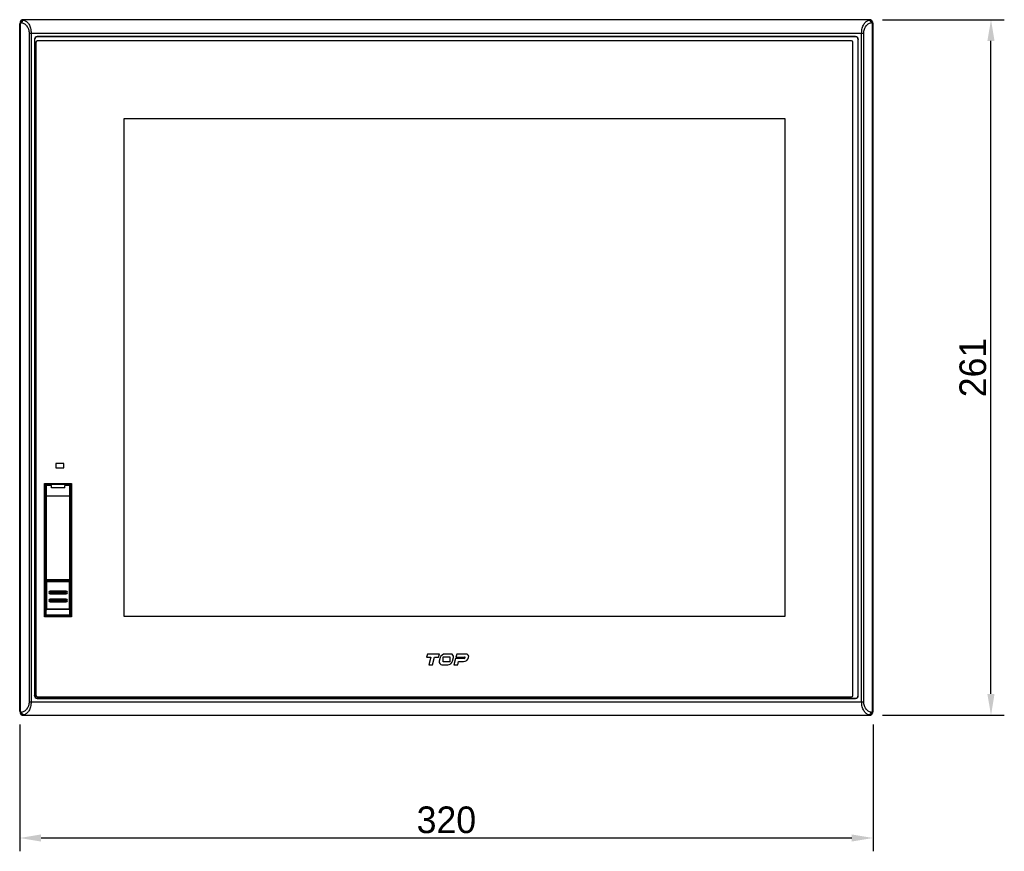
# Model space of a CAD drawing. Header units: millimetres. Extents: x 0 to 1189, y 0 to 841.
# Tile 6 of 17: x 232 to 601, y 342 to 654. Entities that reach past the tile are written whole.
import ezdxf

# ---------------------------------------------------------------- set-up
doc = ezdxf.new("R2010")
doc.units = ezdxf.units.MM
doc.header["$LTSCALE"] = 65.395
doc.header["$PDMODE"] = 3
doc.header["$PDSIZE"] = 0.01
doc.layers.get('0').update_dxf_attribs({"linetype": 'CONTINUOUS'})
doc.layers.get('Defpoints').update_dxf_attribs({"linetype": 'CONTINUOUS'})
for name, color, linetype in [('FRONT_CASE-RX12-SHAPE', 7, 'CONTINUOUS'), ('FRONT_SHEET-RX12-SHAPE', 7, 'CONTINUOUS'), ('FRONT_USB_COVER-SHAPE', 7, 'CONTINUOUS'), ('USB_COVER_LOCK-RX-SHAPE', 7, 'CONTINUOUS'), ('USB_COVER_LOCK_GUIDE-RX-SHAPE', 7, 'CONTINUOUS')]:
    doc.layers.add(name, color=color, linetype=linetype)
doc.styles.get("Standard").update_dxf_attribs({"font": 'gothic.ttf'})
doc.dimstyles.new('WALL', dxfattribs={"dimtxt": 10, "dimasz": 8, "dimexe": 5, "dimexo": 5, "dimgap": 1.5, "dimtad": 1, "dimtoh": 1, "dimdsep": 46, "dimtxsty": 'STANDARD', "dimcen": 0, "dimadec": 0, "dimazin": 0, "dimtp": 0.001, "dimtm": 0.001, "dimtfac": 1, "dimtofl": 0, "dimtmove": 0, "dimatfit": 3, "dimfxl": 1, "dimtolj": 1, "dimarcsym": 0})

# ---------------------------------------------------------------- blocks, each defined once
blk = doc.blocks.new('*D101')
at = {"color": 0, "lineweight": -2}
for p, q in [((232.01, 389.42), (232.01, 341.89)), ((552.01, 389.42), (552.01, 341.89)), ((544.01, 346.89), (240.01, 346.89))]:
    blk.add_line(p, q, dxfattribs=at)
at = {"color": 0}
for points in [[(240.01, 348.23), (240.01, 345.56), (232.01, 346.89)], [(544.01, 348.23), (544.01, 345.56), (552.01, 346.89)]]:
    blk.add_solid(points, dxfattribs=at)
at = {"layer": 'Defpoints', "color": 0}
for p in [(232.01, 394.42), (552.01, 394.42), (232.01, 346.89)]:
    blk.add_point(p, dxfattribs=at)
at = {"color": 0, "insert": (392.01, 353.65), "char_height": 10, "attachment_point": 5}
blk.add_mtext('\\A1;320', dxfattribs=at)
blk = doc.blocks.new('*D102')
at = {"color": 0, "lineweight": -2}
for p, q in [((555.51, 653.92), (601.22, 653.92)), ((596.22, 400.92), (596.22, 645.92)), ((555.51, 392.92), (601.22, 392.92))]:
    blk.add_line(p, q, dxfattribs=at)
at = {"color": 0}
for points in [[(594.88, 645.92), (597.55, 645.92), (596.22, 653.92)], [(594.88, 400.92), (597.55, 400.92), (596.22, 392.92)]]:
    blk.add_solid(points, dxfattribs=at)
at = {"layer": 'Defpoints', "color": 0}
for p in [(550.51, 653.92), (596.22, 653.92), (550.51, 392.92)]:
    blk.add_point(p, dxfattribs=at)
at = {"color": 0, "insert": (589.47, 523.42), "char_height": 10, "attachment_point": 5, "rotation": 90}
blk.add_mtext('\\A1;261', dxfattribs=at)

msp = doc.modelspace()

# ---------------------------------------------------------------- linework, layer by layer
at = {"layer": 'FRONT_CASE-RX12-SHAPE', "color": 7, "linetype": 'Continuous'}
for p, q in [((233.574, 653.853), (233.508, 653.919)), ((550.512, 653.919), (233.508, 653.919)), ((550.446, 653.853), (233.574, 653.853)), ((550.512, 653.919), (550.446, 653.853)), ((232.01, 652.421), (232.01, 394.417)), ((232.072, 652.359), (232.01, 652.421)), ((232.072, 394.478), (232.072, 652.359)), ((232.072, 652.359), (232.301, 652.359)), ((232.301, 394.478), (232.301, 652.359)), ((551.948, 652.359), (551.719, 652.359)), ((551.719, 652.359), (551.719, 394.478)), ((552.01, 652.421), (551.948, 652.359)), ((551.948, 652.359), (551.948, 394.478)), ((552.01, 394.417), (552.01, 652.421)), ((235.525, 648.859), (235.525, 397.978)), ((235.525, 648.859), (548.495, 648.859)), ((236.294, 648.859), (236.294, 397.978)), ((237.557, 646.575), (237.557, 400.262)), ((237.557, 646.575), (237.61, 646.522)), ((237.61, 646.522), (237.61, 400.315)), ((238.554, 647.571), (238.606, 647.519)), ((545.466, 647.571), (238.554, 647.571)), ((545.414, 647.519), (238.606, 647.519)), ((545.466, 647.571), (545.414, 647.519)), ((546.462, 646.575), (546.41, 646.522)), ((546.41, 400.315), (546.41, 646.522)), ((546.462, 400.262), (546.462, 646.575)), ((547.726, 397.978), (547.726, 648.859)), ((548.495, 397.978), (548.495, 648.859)), ((241.54, 479.289), (241.54, 430.327)), ((241.54, 479.289), (241.611, 479.218)), ((241.94, 479.689), (242.011, 479.618)), ((241.94, 479.689), (250.88, 479.689)), ((242.011, 479.618), (250.809, 479.618)), ((250.809, 479.618), (250.88, 479.689)), ((251.209, 479.218), (251.28, 479.289)), ((251.28, 479.289), (251.28, 430.327)), ((241.603, 470.144), (241.603, 450.832)), ((241.603, 470.144), (241.81, 470.144)), ((251.217, 470.144), (251.01, 470.144)), ((251.217, 450.832), (251.217, 470.144)), ((241.603, 450.832), (241.81, 450.832)), ((251.217, 450.832), (251.01, 450.832)), ((241.619, 449.932), (241.729, 449.822)), ((241.729, 449.822), (241.729, 430.515)), ((241.729, 449.822), (241.76, 449.822)), ((251.091, 449.822), (251.06, 449.822)), ((251.091, 449.822), (251.201, 449.932)), ((251.091, 430.515), (251.091, 449.822)), ((241.729, 430.515), (241.54, 430.327)), ((241.789, 430.515), (241.729, 430.515)), ((241.929, 430.315), (241.74, 430.127)), ((241.74, 430.127), (251.08, 430.127)), ((241.925, 430.315), (241.929, 430.315)), ((241.929, 430.423), (241.929, 430.315)), ((250.891, 430.315), (241.929, 430.315)), ((250.891, 430.423), (250.891, 430.315)), ((251.08, 430.127), (250.891, 430.315)), ((250.895, 430.315), (250.891, 430.315)), ((251.091, 430.515), (251.031, 430.515)), ((251.28, 430.327), (251.091, 430.515)), ((237.557, 400.262), (237.61, 400.315)), ((238.554, 399.266), (238.606, 399.319)), ((238.554, 399.266), (545.466, 399.266)), ((238.606, 399.319), (545.414, 399.319)), ((545.466, 399.266), (545.414, 399.319)), ((546.462, 400.262), (546.41, 400.315)), ((235.525, 397.978), (548.495, 397.978)), ((232.01, 394.417), (232.072, 394.478)), ((232.072, 394.478), (232.301, 394.478)), ((233.508, 392.919), (233.574, 392.985)), ((233.508, 392.919), (550.512, 392.919)), ((233.574, 392.985), (550.446, 392.985)), ((550.446, 392.985), (550.512, 392.919)), ((551.948, 394.478), (551.719, 394.478)), ((551.948, 394.478), (552.01, 394.417))]:
    msp.add_line(p, q, dxfattribs=at)
for centre, radius, start, end in [((233.579, 652.35), 1.503, 90.18621, 148.02536), ((550.441, 652.35), 1.503, 31.97464, 89.81379), ((233.522, 652.358), 1.451, 147.10777, 179.94168), ((550.498, 652.358), 1.451, 0.05838, 32.89218), ((242.011, 479.218), 0.4, 90.02748, 179.97252), ((250.808, 479.218), 0.4, 0.02748, 89.97252), ((242.016, 471.04), 0.398, 180.16633, 238.81083), ((250.804, 471.04), 0.398, 301.18917, 359.83367), ((287.913, 450.826), 46.31, 179.99253, 180.59277), ((208.715, 450.807), 42.502, 359.38146, 0.03439), ((242.019, 449.932), 0.4, 121.54371, 179.97966), ((242.132, 449.822), 0.403, 160.50988, 179.92177), ((250.801, 449.932), 0.4, 0.02034, 58.45629), ((250.689, 449.822), 0.402, 0.04939, 16.31533), ((241.929, 430.515), 0.2, 180.05037, 211.35082), ((241.928, 430.515), 0.199, 211.35062, 215.87052), ((241.93, 430.516), 0.202, 215.92953, 233.81885), ((241.929, 430.517), 0.201, 260.95131, 264.92028), ((241.929, 430.514), 0.199, 264.91854, 268.96261), ((250.891, 430.514), 0.199, 271.03755, 275.09053), ((250.891, 430.517), 0.201, 275.08878, 279.06626), ((250.89, 430.516), 0.202, 306.2307, 324.23552), ((250.892, 430.515), 0.199, 324.29564, 328.81016), ((250.891, 430.515), 0.2, 328.80998, 359.94992), ((233.522, 394.48), 1.451, 180.05838, 212.89218), ((233.579, 394.488), 1.503, 211.97464, 269.81379), ((550.441, 394.488), 1.503, 270.18621, 328.02536), ((550.498, 394.48), 1.451, 327.10777, 359.94168)]:
    msp.add_arc(centre, radius, start, end, dxfattribs=at)
for centre, major_axis, ratio, start_param, end_param in [((233.512, 652.417), (-1.064, 1.064), 0.9972647, -0.7840286, 0.7840286), ((550.508, 652.417), (1.064, 1.064), 0.9972647, -0.7840286, 0.7840286), ((238.561, 646.567), (-0.712, 0.712), 0.9924325, -0.7816001, 0.7816001), ((238.614, 646.515), (0.712, -0.712), 0.9924325, 2.3599926, 3.9231927), ((545.406, 646.515), (-0.712, -0.712), 0.9924325, 2.3599926, 3.9231927), ((545.459, 646.567), (0.712, 0.712), 0.9924325, -0.7816001, 0.7816001), ((241.94, 479.289), (0.283, -0.283), 0.9996955, 2.3563468, 3.9268385), ((250.88, 479.289), (0.283, 0.283), 0.9996955, -0.7852459, 0.7852459), ((241.74, 430.327), (-0.141, -0.141), 0.9996955, -0.7852459, 0.7852459), ((251.08, 430.327), (-0.141, 0.141), 0.9996955, -3.9268385, -2.3563468), ((238.561, 400.27), (0.712, 0.712), 0.9924325, -3.9231927, -2.3599926), ((238.614, 400.322), (0.712, 0.712), 0.9924325, 2.3599926, 3.9231927), ((545.406, 400.322), (-0.712, 0.712), 0.9924325, 2.3599926, 3.9231927), ((545.459, 400.27), (-0.712, 0.712), 0.9924325, -3.9231927, -2.3599926), ((233.512, 394.421), (1.064, 1.064), 0.9972647, -3.9256213, -2.357564), ((550.508, 394.421), (1.064, -1.064), 0.9972647, -0.7840286, 0.7840286)]:
    msp.add_ellipse(centre, major_axis=major_axis, ratio=ratio, start_param=start_param, end_param=end_param, dxfattribs=at)
for points, knots in [([(232.304, 653.146), (232.443, 653.358), (232.838, 653.709), (233.356, 653.792), (233.599, 653.769)], [0, 0, 0, 0, 0.5101013, 1, 1, 1, 1]), ([(233.599, 653.769), (233.502, 653.754), (233.305, 653.673), (233.067, 653.446), (232.897, 653.14), (232.842, 652.906), (232.83, 652.787)], [0, 0, 0, 0, 0.221415, 0.465601, 0.7290286, 1, 1, 1, 1]), ([(233.599, 653.769), (233.596, 653.787), (233.589, 653.815), (233.58, 653.844), (233.574, 653.853)], [0, 0, 0, 0, 0.628947, 1, 1, 1, 1]), ([(233.599, 653.769), (233.962, 653.663), (234.703, 653.234), (235.563, 652.139), (236.155, 650.629), (236.294, 649.47), (236.294, 648.859)], [0, 0, 0, 0, 0.1906026, 0.4179843, 0.6914852, 1, 1, 1, 1]), ([(547.726, 648.859), (547.726, 649.47), (547.865, 650.629), (548.457, 652.139), (549.317, 653.234), (550.058, 653.663), (550.421, 653.769)], [0, 0, 0, 0, 0.3084941, 0.582005, 0.8093958, 1, 1, 1, 1]), ([(550.446, 653.853), (550.44, 653.844), (550.431, 653.815), (550.424, 653.787), (550.421, 653.769)], [0, 0, 0, 0, 0.3710426, 1, 1, 1, 1]), ([(550.421, 653.769), (550.663, 653.792), (551.182, 653.709), (551.577, 653.358), (551.716, 653.146)], [0, 0, 0, 0, 0.4898629, 1, 1, 1, 1]), ([(550.421, 653.769), (550.518, 653.754), (550.715, 653.673), (550.953, 653.446), (551.123, 653.14), (551.178, 652.906), (551.19, 652.787)], [0, 0, 0, 0, 0.221415, 0.4656012, 0.7290287, 1, 1, 1, 1]), ([(232.304, 653.146), (232.269, 653.073), (232.255, 652.877), (232.33, 652.706), (232.382, 652.618)], [0, 0, 0, 0, 0.4426854, 1, 1, 1, 1]), ([(232.301, 652.359), (232.301, 652.384), (232.308, 652.475), (232.344, 652.563), (232.382, 652.618)], [0, 0, 0, 0, 0.2690725, 1, 1, 1, 1]), ([(232.382, 652.618), (232.432, 652.691), (232.576, 652.802), (232.753, 652.805), (232.83, 652.787)], [0, 0, 0, 0, 0.5285193, 1, 1, 1, 1]), ([(232.83, 652.787), (233.171, 652.708), (233.866, 652.401), (234.742, 651.558), (235.372, 650.336), (235.525, 649.367), (235.525, 648.859)], [0, 0, 0, 0, 0.2054631, 0.4354204, 0.701517, 1, 1, 1, 1]), ([(548.495, 648.859), (548.495, 649.367), (548.648, 650.336), (549.278, 651.558), (550.154, 652.401), (550.849, 652.708), (551.19, 652.787)], [0, 0, 0, 0, 0.298461, 0.564569, 0.794535, 1, 1, 1, 1]), ([(551.19, 652.787), (551.267, 652.805), (551.444, 652.802), (551.588, 652.691), (551.638, 652.618)], [0, 0, 0, 0, 0.4714762, 1, 1, 1, 1]), ([(551.716, 653.146), (551.751, 653.073), (551.765, 652.877), (551.69, 652.706), (551.638, 652.618)], [0, 0, 0, 0, 0.442688, 1, 1, 1, 1]), ([(551.638, 652.618), (551.65, 652.601), (551.697, 652.523), (551.719, 652.429), (551.719, 652.359)], [0, 0, 0, 0, 0.2305472, 1, 1, 1, 1]), ([(241.611, 479.218), (241.617, 479.212), (241.618, 479.179), (241.628, 479.121), (241.632, 479.022), (241.639, 478.891), (241.644, 478.726), (241.65, 478.528), (241.655, 478.3), (241.662, 477.941), (241.67, 477.434), (241.676, 476.768), (241.68, 476.044), (241.683, 475.036), (241.68, 474.038), (241.673, 473.086), (241.665, 472.464), (241.656, 471.936), (241.646, 471.521), (241.633, 471.236), (241.626, 471.089), (241.617, 471.039)], [0, 0, 0, 0, 0.00317, 0.0107169, 0.0226224, 0.0387906, 0.0590789, 0.0833099, 0.1112679, 0.1427036, 0.2148627, 0.2972201, 0.3868442, 0.4805439, 0.6667942, 0.7527119, 0.8296755, 0.8949463, 0.946205, 0.9816352, 1, 1, 1, 1]), ([(242.011, 479.618), (242.014, 479.615), (242.016, 479.601), (242.021, 479.575), (242.024, 479.534), (242.03, 479.45), (242.036, 479.311), (242.041, 479.19), (242.043, 479.12)], [0, 0, 0, 0, 0.0251123, 0.0788625, 0.1616103, 0.2732163, 0.5815464, 1, 1, 1, 1]), ([(250.777, 479.121), (250.779, 479.19), (250.784, 479.311), (250.79, 479.45), (250.796, 479.534), (250.799, 479.575), (250.804, 479.601), (250.806, 479.615), (250.809, 479.618)], [0, 0, 0, 0, 0.4184412, 0.726768, 0.8383807, 0.9211294, 0.974883, 1, 1, 1, 1]), ([(251.203, 471.039), (251.194, 471.089), (251.187, 471.236), (251.174, 471.521), (251.164, 471.936), (251.155, 472.463), (251.147, 473.086), (251.14, 474.038), (251.137, 475.036), (251.14, 476.044), (251.144, 476.768), (251.15, 477.434), (251.158, 477.941), (251.165, 478.3), (251.17, 478.528), (251.176, 478.726), (251.181, 478.891), (251.188, 479.022), (251.192, 479.121), (251.202, 479.179), (251.202, 479.212), (251.209, 479.218)], [0, 0, 0, 0, 0.018363, 0.0537898, 0.1050462, 0.1703154, 0.2472779, 0.3331945, 0.5194441, 0.6131441, 0.702769, 0.7851276, 0.8572881, 0.8887248, 0.9166835, 0.9409156, 0.9612051, 0.9773745, 0.9892818, 0.9968295, 1, 1, 1, 1]), ([(241.617, 471.039), (241.612, 471.009), (241.612, 470.911), (241.605, 470.721), (241.604, 470.453), (241.603, 470.252), (241.603, 470.144)], [0, 0, 0, 0, 0.1030943, 0.3259016, 0.6387577, 1, 1, 1, 1]), ([(251.217, 470.144), (251.217, 470.252), (251.216, 470.453), (251.215, 470.721), (251.208, 470.911), (251.208, 471.009), (251.203, 471.039)], [0, 0, 0, 0, 0.3611446, 0.6740149, 0.8968664, 1, 1, 1, 1]), ([(241.606, 450.347), (241.606, 450.29), (241.607, 450.21), (241.609, 450.11), (241.611, 450.05), (241.613, 450.003), (241.614, 449.967), (241.617, 449.946), (241.616, 449.934), (241.619, 449.932)], [0, 0, 0, 0, 0.4095492, 0.5800237, 0.7241023, 0.8396005, 0.9248183, 0.9784568, 1, 1, 1, 1]), ([(251.201, 449.932), (251.204, 449.934), (251.203, 449.946), (251.206, 449.967), (251.207, 450.003), (251.209, 450.051), (251.211, 450.11), (251.213, 450.211), (251.214, 450.291), (251.214, 450.348)], [0, 0, 0, 0, 0.0215353, 0.0751735, 0.1603827, 0.2758907, 0.4199749, 0.5904593, 1, 1, 1, 1]), ([(235.525, 397.978), (235.525, 397.47), (235.372, 396.501), (234.742, 395.279), (233.866, 394.436), (233.171, 394.13), (232.83, 394.051)], [0, 0, 0, 0, 0.298461, 0.564569, 0.794535, 1, 1, 1, 1]), ([(236.294, 397.978), (236.294, 397.367), (236.155, 396.209), (235.563, 394.699), (234.703, 393.604), (233.962, 393.174), (233.599, 393.069)], [0, 0, 0, 0, 0.3084941, 0.582005, 0.8093958, 1, 1, 1, 1]), ([(550.421, 393.069), (550.058, 393.174), (549.317, 393.604), (548.457, 394.699), (547.865, 396.209), (547.726, 397.367), (547.726, 397.978)], [0, 0, 0, 0, 0.1906026, 0.4179843, 0.6914852, 1, 1, 1, 1]), ([(551.19, 394.051), (550.849, 394.13), (550.154, 394.436), (549.278, 395.279), (548.648, 396.501), (548.495, 397.47), (548.495, 397.978)], [0, 0, 0, 0, 0.2054631, 0.4354204, 0.701517, 1, 1, 1, 1]), ([(232.304, 393.692), (232.269, 393.765), (232.255, 393.96), (232.33, 394.131), (232.382, 394.219)], [0, 0, 0, 0, 0.442688, 1, 1, 1, 1]), ([(232.382, 394.219), (232.37, 394.236), (232.323, 394.315), (232.301, 394.408), (232.301, 394.478)], [0, 0, 0, 0, 0.2305472, 1, 1, 1, 1]), ([(233.599, 393.069), (233.356, 393.046), (232.838, 393.128), (232.443, 393.479), (232.304, 393.692)], [0, 0, 0, 0, 0.4898629, 1, 1, 1, 1]), ([(232.83, 394.051), (232.753, 394.033), (232.576, 394.035), (232.432, 394.146), (232.382, 394.219)], [0, 0, 0, 0, 0.4714762, 1, 1, 1, 1]), ([(233.599, 393.069), (233.502, 393.084), (233.305, 393.164), (233.067, 393.391), (232.897, 393.697), (232.842, 393.931), (232.83, 394.051)], [0, 0, 0, 0, 0.221415, 0.4656012, 0.7290287, 1, 1, 1, 1]), ([(233.574, 392.985), (233.58, 392.994), (233.589, 393.022), (233.596, 393.051), (233.599, 393.069)], [0, 0, 0, 0, 0.3710426, 1, 1, 1, 1]), ([(550.421, 393.069), (550.518, 393.084), (550.715, 393.164), (550.953, 393.391), (551.123, 393.697), (551.178, 393.931), (551.19, 394.051)], [0, 0, 0, 0, 0.221415, 0.465601, 0.7290286, 1, 1, 1, 1]), ([(551.716, 393.692), (551.577, 393.479), (551.182, 393.128), (550.663, 393.046), (550.421, 393.069)], [0, 0, 0, 0, 0.5101013, 1, 1, 1, 1]), ([(550.421, 393.069), (550.424, 393.051), (550.431, 393.022), (550.44, 392.994), (550.446, 392.985)], [0, 0, 0, 0, 0.628947, 1, 1, 1, 1]), ([(551.638, 394.219), (551.588, 394.146), (551.444, 394.035), (551.267, 394.033), (551.19, 394.051)], [0, 0, 0, 0, 0.5285193, 1, 1, 1, 1]), ([(551.719, 394.478), (551.719, 394.454), (551.712, 394.362), (551.676, 394.274), (551.638, 394.219)], [0, 0, 0, 0, 0.2690725, 1, 1, 1, 1]), ([(551.716, 393.692), (551.751, 393.765), (551.765, 393.96), (551.69, 394.131), (551.638, 394.219)], [0, 0, 0, 0, 0.4426854, 1, 1, 1, 1])]:
    msp.add_open_spline(points, degree=3, knots=knots, dxfattribs=at)
for points in [[(241.811, 430.354), (241.836, 430.335), (241.867, 430.323), (241.897, 430.318)], [(251.009, 430.354), (250.984, 430.335), (250.954, 430.323), (250.923, 430.318)]]:
    msp.add_open_spline(points, degree=3, dxfattribs=at)
at = {"layer": 'FRONT_SHEET-RX12-SHAPE', "color": 7, "linetype": 'Continuous'}
for p, q in [((238.11, 645.519), (238.11, 400.319)), ((543.91, 646.019), (238.61, 646.019)), ((544.41, 400.319), (544.41, 645.519)), ((271.01, 616.719), (271.01, 430.119)), ((519.01, 616.719), (271.01, 616.719)), ((519.01, 430.119), (519.01, 616.719)), ((245.51, 487.419), (245.51, 485.819)), ((248.51, 487.419), (245.51, 487.419)), ((248.51, 485.819), (248.51, 487.419)), ((245.51, 485.819), (248.51, 485.819)), ((241.34, 429.927), (241.34, 479.889)), ((241.34, 479.889), (251.48, 479.889)), ((251.48, 479.889), (251.48, 429.927)), ((251.48, 429.927), (241.34, 429.927)), ((271.01, 430.119), (519.01, 430.119)), ((384.9, 415.919), (384.587, 414.749)), ((384.587, 414.749), (386.14, 414.749)), ((389.409, 415.919), (384.9, 415.919)), ((386.14, 414.749), (385.382, 411.919)), ((386.795, 411.919), (387.553, 414.749)), ((387.553, 414.749), (389.096, 414.749)), ((389.096, 414.749), (389.409, 415.919)), ((389.73, 414.555), (389.361, 413.177)), ((390.778, 414.889), (393.242, 414.889)), ((390.778, 412.948), (390.778, 414.889)), ((393.693, 415.919), (391.507, 415.919)), ((393.242, 414.889), (393.242, 412.948)), ((394.291, 413.283), (394.659, 414.66)), ((395.465, 414.242), (394.843, 411.919)), ((398.706, 414.242), (395.465, 414.242)), ((395.914, 415.919), (395.611, 414.789)), ((395.611, 414.789), (398.849, 414.789)), ((399.357, 415.919), (395.914, 415.919)), ((385.382, 411.919), (386.795, 411.919)), ((390.327, 411.919), (392.513, 411.919)), ((393.242, 412.948), (390.778, 412.948)), ((394.843, 411.919), (396.256, 411.919)), ((396.256, 411.919), (396.578, 413.12)), ((396.578, 413.12), (398.408, 413.12)), ((238.61, 399.819), (543.91, 399.819))]:
    msp.add_line(p, q, dxfattribs=at)
for centre, radius, start, end in [((238.61, 645.519), 0.5, 90, 180), ((543.91, 645.519), 0.5, 0, 90), ((391.507, 414.079), 1.84, 90, 165.00945), ((393.693, 414.919), 1, 345.00945, 90), ((398.408, 415.147), 2.026, 270, 344.2695), ((398.706, 414.587), 0.345, 270, 0), ((398.849, 414.587), 0.202, 0, 90), ((399.357, 414.879), 1.04, 344.2695, 90), ((390.327, 412.919), 1, 165.00945, 270), ((392.513, 413.759), 1.84, 270, 345.00945), ((238.61, 400.319), 0.5, 180, 270), ((543.91, 400.319), 0.5, 270, 0)]:
    msp.add_arc(centre, radius, start, end, dxfattribs=at)
at = {"layer": 'FRONT_USB_COVER-SHAPE', "color": 7, "linetype": 'Continuous'}
for p, q in [((241.81, 443.819), (241.81, 478.919)), ((242.01, 443.619), (242.01, 479.119)), ((243.91, 479.119), (242.01, 479.119)), ((243.91, 478.255), (243.91, 479.119)), ((248.91, 478.255), (243.91, 478.255)), ((248.91, 478.255), (248.91, 479.119)), ((250.81, 479.119), (248.91, 479.119)), ((250.81, 443.619), (250.81, 479.119)), ((251.01, 478.919), (251.01, 443.819)), ((251.01, 475.119), (241.81, 475.119)), ((241.81, 443.819), (251.01, 443.819)), ((250.81, 443.619), (242.01, 443.619))]:
    msp.add_line(p, q, dxfattribs=at)
for centre, start, end in [((242.01, 478.919), 90, 180), ((250.81, 478.919), 0, 90), ((242.01, 443.819), 180, 270), ((250.81, 443.819), 270, 0)]:
    msp.add_arc(centre, 0.2, start, end, dxfattribs=at)
at = {"layer": 'USB_COVER_LOCK-RX-SHAPE', "color": 7, "linetype": 'Continuous'}
for p, q in [((241.844, 435.865), (241.844, 443.119)), ((241.844, 443.119), (241.875, 443.087)), ((241.875, 432.927), (241.875, 443.087)), ((241.875, 443.087), (250.944, 443.087)), ((242.144, 443.419), (242.175, 443.387)), ((242.144, 443.419), (243.41, 443.419)), ((242.175, 432.627), (242.175, 443.387)), ((242.175, 443.387), (250.645, 443.387)), ((243.483, 443.619), (243.402, 443.396)), ((249.337, 443.619), (249.418, 443.396)), ((250.676, 443.419), (249.41, 443.419)), ((250.645, 443.387), (250.676, 443.419)), ((250.645, 432.627), (250.645, 443.387)), ((250.944, 443.087), (250.976, 443.119)), ((250.944, 443.087), (250.944, 432.927)), ((250.976, 435.865), (250.976, 443.119)), ((243.41, 439.312), (243.41, 439.519)), ((249.41, 439.519), (243.41, 439.519)), ((243.41, 439.511), (249.41, 439.511)), ((249.41, 439.312), (249.41, 439.519)), ((241.867, 435.819), (241.844, 435.865)), ((243.41, 439.312), (249.41, 439.312)), ((243.41, 438.519), (243.41, 438.726)), ((249.41, 438.726), (243.41, 438.726)), ((249.41, 438.526), (243.41, 438.526)), ((243.41, 438.519), (249.41, 438.519)), ((243.41, 436.519), (243.41, 436.312)), ((249.41, 436.519), (243.41, 436.519)), ((243.41, 436.511), (249.41, 436.511)), ((243.41, 436.312), (249.41, 436.312)), ((243.41, 435.519), (243.41, 435.726)), ((249.41, 435.726), (243.41, 435.726)), ((249.41, 438.519), (249.41, 438.726)), ((249.41, 436.312), (249.41, 436.519)), ((249.41, 435.519), (249.41, 435.726)), ((250.953, 435.819), (250.976, 435.865)), ((241.875, 432.927), (250.944, 432.927)), ((250.645, 432.627), (242.175, 432.627)), ((249.41, 435.526), (243.41, 435.526)), ((243.41, 435.519), (249.41, 435.519))]:
    msp.add_line(p, q, dxfattribs=at)
for centre, radius, start, end in [((242.175, 443.087), 0.3, 89.9875, 180.0125), ((250.645, 443.087), 0.3, 359.9875, 90.0125), ((243.41, 439.019), 0.5, 90, 270), ((243.41, 439.019), 0.493, 90, 270), ((249.41, 439.019), 0.5, 270, 90), ((249.41, 439.019), 0.493, 270, 90), ((243.41, 436.019), 0.5, 90, 270), ((243.41, 436.019), 0.493, 90, 270), ((243.41, 439.019), 0.293, 90.00008, 269.99992), ((243.41, 436.019), 0.293, 90.00007, 269.99993), ((249.41, 439.019), 0.293, 270.00008, 89.99992), ((249.41, 436.019), 0.5, 270, 90), ((249.41, 436.019), 0.493, 270, 90), ((249.41, 436.019), 0.293, 270.00008, 89.99992), ((242.175, 432.927), 0.3, 179.9875, 270.0125), ((250.645, 432.927), 0.3, 269.9875, 0.0125)]:
    msp.add_arc(centre, radius, start, end, dxfattribs=at)
for centre, major_axis, start_param, end_param in [((242.144, 443.119), (0.212, -0.212), 2.3562326, 3.9269527), ((250.676, 443.119), (0.212, 0.212), -0.7853601, 0.7853601), ((242.167, 432.919), (0.212, 0.212), 2.3562326, 3.9269527), ((250.653, 432.919), (0.212, -0.212), -0.7853601, 0.7853601)]:
    msp.add_ellipse(centre, major_axis=major_axis, ratio=0.9999239, start_param=start_param, end_param=end_param, dxfattribs=at)
at = {"layer": 'USB_COVER_LOCK_GUIDE-RX-SHAPE', "color": 7, "linetype": 'Continuous'}
for p, q in [((241.76, 430.619), (241.76, 450.119)), ((241.76, 450.119), (241.81, 450.119)), ((251.01, 450.119), (251.06, 450.119)), ((251.06, 430.619), (251.06, 450.119)), ((242.01, 443.619), (241.76, 443.619)), ((241.864, 443.219), (241.76, 443.219)), ((251.06, 443.619), (250.81, 443.619)), ((251.06, 443.219), (250.956, 443.219)), ((241.76, 442.419), (241.844, 442.419)), ((250.976, 442.419), (251.06, 442.419)), ((241.76, 433.619), (241.875, 433.619)), ((241.96, 430.419), (241.96, 432.703)), ((250.86, 430.419), (250.86, 432.703)), ((250.944, 433.619), (251.06, 433.619)), ((241.76, 430.619), (251.06, 430.619)), ((250.86, 430.419), (241.96, 430.419))]:
    msp.add_line(p, q, dxfattribs=at)
for centre, start, end in [((241.96, 430.619), 180, 270), ((250.86, 430.619), 270, 0)]:
    msp.add_arc(centre, 0.2, start, end, dxfattribs=at)

# ---------------------------------------------------------------- dimensions: what is measured, and where the dimension line sits
at = {"color": 5}
dim = msp.add_linear_dim(base=(596.217, 653.919), p1=(550.512, 392.919), p2=(550.512, 653.919), angle=90, dimstyle='WALL', dxfattribs=at)
dim.commit()
dim.dimension.update_dxf_attribs({"geometry": '*D102', "text_midpoint": (596.217, 523.419), "dimtype": 160})
dim = msp.add_linear_dim(base=(232.01, 346.894), p1=(552.01, 394.417), p2=(232.01, 394.417), dimstyle='WALL', dxfattribs=at)
dim.commit()
dim.dimension.update_dxf_attribs({"geometry": '*D101', "text_midpoint": (392.01, 346.894), "dimtype": 160})

doc.saveas('drawing.dxf')
